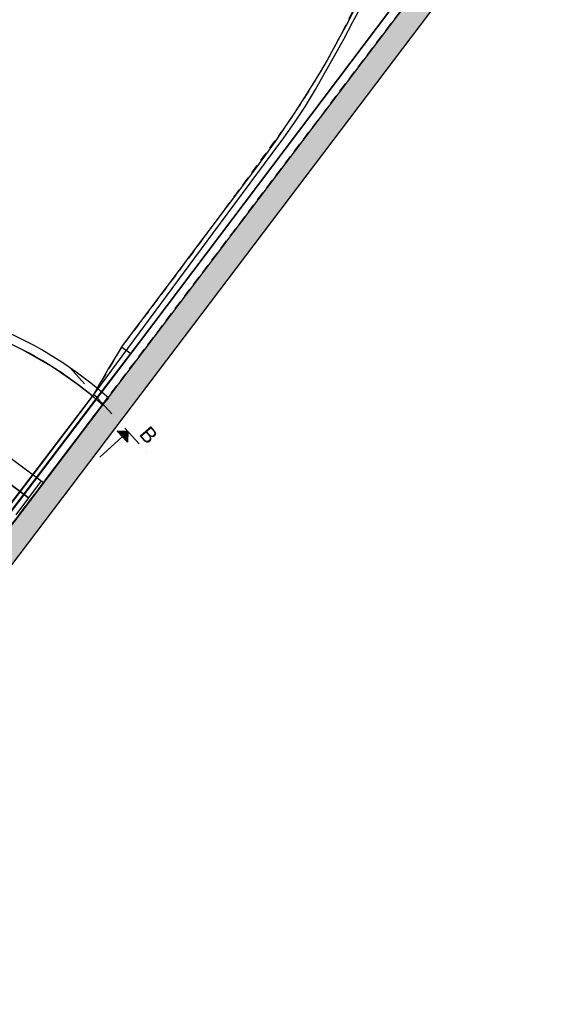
# Model space of a CAD drawing. Header units: millimetres. Extents: x 53483 to 104083, y 64087 to 106750.
# Tile 9 of 14: x 91635 to 100683, y 64411 to 80661. Entities that reach past the tile are written whole.
import ezdxf
from ezdxf.enums import TextEntityAlignment as Align

# ---------------------------------------------------------------- set-up
doc = ezdxf.new("R2010")
doc.units = ezdxf.units.MM
doc.header["$LTSCALE"] = 0.5
doc.header["$MEASUREMENT"] = 0
for name, pattern in [('PLINE', [0]), ('Prikk & stiplet', [1340.555525, 705.555534, -352.777767, 0, -282.222223]), ('Rømningslinje', [500, 300, -200])]:
    doc.linetypes.add(name, pattern=pattern)
for name, color, linetype in [('000 2D grafikk', 7, 'Continuous'), ('23-- Yttervegger', 7, 'Continuous'), ('23-- Yttervegger (Skravur)', 7, 'Continuous'), ('24--Innervegger skråvegger salen', 7, 'Continuous'), ('253- Oppforet gulv_ påstøp(Nye konstruksjoner)', 7, 'Continuous'), ('281- Innvendige trapper(Nye konstruksjoner)', 7, 'Continuous'), ('287- Andre rekkverk_ håndlister og fendere(Nye konstruksjoner)', 7, 'Continuous'), ('838- Annen tekst', 7, 'Continuous'), ('862- M___Nettoareal(Nye konstruksjoner)', 7, 'Continuous'), ('862- M___Nettoareal(Polylinje)(Nye konstruksjoner)', 7, 'Continuous'), ('862- M___Nettoareal(Tekst)(Nye konstruksjoner)', 7, 'Continuous')]:
    doc.layers.add(name, color=color, linetype=linetype)
doc.styles.add('GENERATED_STYLE_1', font='arial.ttf')

# ---------------------------------------------------------------- blocks, each defined once
blk = doc.blocks.new('Galleri_204 A_1', base_point=(79390, 74565))
at = {"layer": '862- M___Nettoareal(Polylinje)(Nye konstruksjoner)', "flags": 128}
blk.add_lwpolyline([(85405, 67992), (87309, 66789), (93000, 74307, 0.161613), (89135, 75947, -0.072333), (80702, 83513, 0.195187), (78883, 87077), (71981, 80819, 0.088946)], format="xyb", close=True, dxfattribs=at)
at = {"layer": '862- M___Nettoareal(Tekst)(Nye konstruksjoner)', "style": 'GENERATED_STYLE_1'}
for tag, height, p in [('ROOM_NUMBER', 100, (79357, 75047)), ('ROOM_NAME', 200, (79240, 74918)), ('DUMMY_861', 100, (79592, 74810)), ('DUMMY_863', 100, (79007, 74753)), ('DUMMY_862', 200, (79772, 74377))]:
    blk.add_attdef(tag, text='', height=height, rotation=312.1619, dxfattribs=at).set_placement(p, align=Align.TOP_LEFT)

msp = doc.modelspace()

# ---------------------------------------------------------------- hatches: boundary and pattern name
at = {"layer": '23-- Yttervegger (Skravur)', "linetype": 'Continuous'}
h = msp.add_hatch(dxfattribs=at)
h.set_pattern_fill('Eksisterende_konstruksjon', color=256, style=0, pattern_type=2)
h.set_pattern_definition([(0, (0, 0), (0, 86.60254), [0, -50]), (0, (25, 43.3), (0, 86.60254), [0, -50])])
h.paths.add_polyline_path([(86011, 64411), (100683, 83793), (100364, 84034), (85738, 64713)])
at = {"layer": '838- Annen tekst', "linetype": 'Continuous'}
msp.add_hatch(color=256, dxfattribs=at).paths.add_polyline_path([(93419, 73863), (93243, 73871), (93410, 73686)])

# ---------------------------------------------------------------- linework, layer by layer
at = {"layer": '000 2D grafikk', "linetype": 'Rømningslinje', "flags": 128}
msp.add_lwpolyline([(89976, 70312), (97289, 79972), (98071, 81006), (97499, 81525), (96851, 80258, -0.028068), (96007, 78886, -0.00559), (93405, 75382), (93316, 75262), (92852, 74473), (89785, 70432)], format="xyb", close=True, dxfattribs=at)
at = {"layer": '23-- Yttervegger', "linetype": 'PLINE', "flags": 128}
for points in [[(100364, 84034), (87309, 66789)], [(86011, 64411), (100683, 83793)]]:
    msp.add_lwpolyline(points, dxfattribs=at)
at = {"layer": '24--Innervegger skråvegger salen', "linetype": 'PLINE', "flags": 128}
for points in [[(89785, 70432), (90741, 71690), (91330, 72465), (92875, 74498), (94337, 76476), (94820, 77130), (95799, 78454), (95989, 78709), (96171, 78970), (96346, 79236), (96512, 79507), (96669, 79783), (96825, 80062), (96980, 80342), (97131, 80623), (97282, 80905), (97428, 81189), (97575, 81474)], [(97506, 81539), (97412, 81343), (97316, 81148), (97218, 80953), (97119, 80760), (97018, 80567), (96916, 80376), (96811, 80185), (96705, 79995), (96597, 79807), (96453, 79572), (96306, 79339), (96156, 79108), (96002, 78880), (95846, 78653), (95686, 78428), (95524, 78206), (95359, 77985), (95192, 77767), (94984, 77488), (94775, 77210), (94567, 76932), (94358, 76654), (94150, 76375), (93941, 76097), (93733, 75819), (93524, 75541), (93316, 75262)], [(97958, 81111), (93625, 75361), (89853, 70390)], [(93465, 75150), (93625, 75361), (97958, 81111)], [(93316, 75262), (93263, 75175), (93211, 75088), (93159, 75001), (93107, 74913), (93055, 74826), (93004, 74738), (92953, 74650), (92902, 74562), (92877, 74517), (92852, 74473)], [(93316, 75262), (93465, 75150)], [(92915, 74425), (93465, 75150)], [(92852, 74473), (92808, 74414), (92765, 74356), (89776, 70423)], [(89846, 70380), (92915, 74425)], [(92915, 74425), (92852, 74473)]]:
    msp.add_lwpolyline(points, dxfattribs=at)
at = {"layer": '253- Oppforet gulv_ påstøp(Nye konstruksjoner)', "linetype": 'PLINE', "flags": 128}
msp.add_lwpolyline([(89135, 75947), (88618, 75141, 0.011472), (90178, 74156), (90286, 74091), (90394, 74232), (92028, 73023), (93000, 74307, 0.160713)], format="xyb", close=True, dxfattribs=at)
at = {"layer": '281- Innvendige trapper(Nye konstruksjoner)', "linetype": 'PLINE'}
for p, q in [((90394, 74232), (91988, 73053)), ((91780, 72772), (90181, 73955)), ((90181, 73955), (91780, 72772)), ((91988, 73053), (91780, 72772)), ((91780, 72772), (91572, 72490))]:
    msp.add_line(p, q, dxfattribs=at)
at = {"layer": '287- Andre rekkverk_ håndlister og fendere(Nye konstruksjoner)', "linetype": 'PLINE', "flags": 128}
msp.add_lwpolyline([(93100, 74420), (93000, 74307)], dxfattribs=at)
at = {"layer": '287- Andre rekkverk_ håndlister og fendere(Nye konstruksjoner)', "linetype": 'PLINE'}
for radius, end in [(6800, 85.0877), (6650, 82.6107)]:
    msp.add_arc((88604, 69319), radius, 48.6097, end, dxfattribs=at)
at = {"layer": '838- Annen tekst', "linetype": 'Prikk & stiplet'}
msp.add_line((92467, 74914), (93758, 73488), dxfattribs=at)
at = {"layer": '838- Annen tekst', "linetype": 'PLINE'}
for p, q in [((92954, 73442), (93326, 73779)), ((93410, 73686), (93243, 73871)), ((93419, 73863), (93243, 73871)), ((93419, 73863), (93410, 73686))]:
    msp.add_line(p, q, dxfattribs=at)

# ---------------------------------------------------------------- block references
at = {"layer": '862- M___Nettoareal(Nye konstruksjoner)', "linetype": 'Continuous'}
msp.add_blockref('Galleri_204 A_1', (79390, 74565), dxfattribs=at)

# ---------------------------------------------------------------- texts
at = {"layer": '838- Annen tekst', "linetype": 'Continuous', "insert": (93779, 73977), "char_height": 250, "attachment_point": 1, "rotation": 311.1619, "style": 'GENERATED_STYLE_1'}
msp.add_mtext('\\A1;{\\pql;\\fArial|b0|i0|c0|p0;\\W1.000000;B}', dxfattribs=at)

doc.saveas('drawing.dxf')
